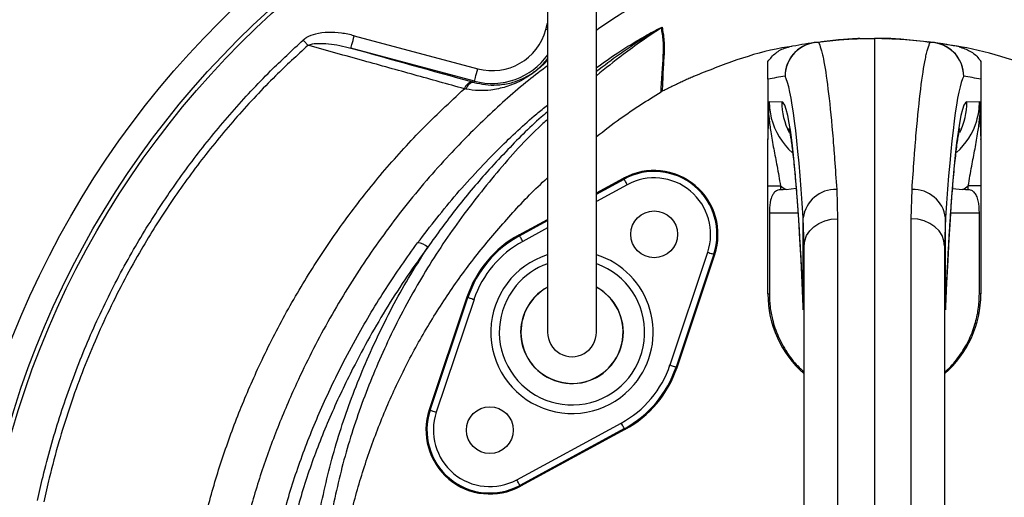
# Model space of a CAD drawing. Header units: millimetres. Extents: x 2154 to 3654, y 2206 to 3676.
# Tile 8 of 15: x 2502 to 2965, y 3091 to 3315. Entities that reach past the tile are written whole.
import ezdxf

# ---------------------------------------------------------------- set-up
doc = ezdxf.new("R2010")
doc.units = ezdxf.units.MM
doc.header["$LTSCALE"] = 2

msp = doc.modelspace()

# ---------------------------------------------------------------- linework, layer by layer
at = {"color": 8, "linetype": 'Continuous', "lineweight": 25}
for p, q in [((2749.34, 3310.63), (2750.12, 3313.56)), ((2750.14, 3310.42), (2749.34, 3310.63)), ((2773.12, 3233.35), (2786.1, 3240.4)), ((2787.54, 3237.76), (2773.12, 3229.94)), ((2854.3, 3224.48), (2867.76, 3224.48)), ((2939.49, 3224.48), (2952.94, 3224.48)), ((2737.04, 3213.77), (2750.12, 3220.87)), ((2750.12, 3217.46), (2738.47, 3211.14)), ((2870.23, 3179.01), (2870.22, 3180.49)), ((2937.02, 3180.49), (2937.02, 3178.98))]:
    msp.add_line(p, q, dxfattribs=at)
at = {"color": 7, "linetype": 'Continuous', "lineweight": 25}
for p, q in [((2659.36, 3307.72), (2717.37, 3292.17)), ((2896.78, 3306.37), (2903.62, 3306.48)), ((2903.62, 3306.48), (2903.62, 3084.91)), ((2910.46, 3306.37), (2903.62, 3306.48)), ((2910.6, 3306.12), (2903.62, 3306.48)), ((2715.81, 3286.38), (2657.81, 3301.92)), ((2714.93, 3286), (2715.66, 3285.79)), ((2715.66, 3285.79), (2715.81, 3286.38)), ((2853.62, 3287.31), (2853.62, 3259.27)), ((2953.62, 3287.31), (2953.62, 3259.27)), ((2711.77, 3282.65), (2711.09, 3282.79)), ((2803.83, 3281.54), (2803.42, 3281.31)), ((2854.25, 3276.79), (2860.15, 3276.69)), ((2947.1, 3276.69), (2952.99, 3276.79)), ((2773.12, 3233.89), (2785.88, 3240.81)), ((2786.1, 3240.4), (2785.88, 3240.81)), ((2853.62, 3237.15), (2859.52, 3237.15)), ((2853.62, 3186.49), (2853.62, 3237.15)), ((2859.52, 3237.15), (2859.52, 3235.38)), ((2953.62, 3237.15), (2947.73, 3237.15)), ((2947.73, 3235.38), (2947.73, 3237.15)), ((2953.62, 3237.15), (2953.62, 3186.49)), ((2862.2, 3235.45), (2866.88, 3236.13)), ((2885.93, 3235.49), (2886.34, 3221.78)), ((2920.9, 3221.78), (2921.32, 3235.49)), ((2940.35, 3235.91), (2945.05, 3235.45)), ((2854.3, 3224.48), (2854.3, 3186.49)), ((2952.94, 3186.49), (2952.94, 3224.48)), ((2736.82, 3214.19), (2750.12, 3221.41)), ((2870.62, 3209), (2870.22, 3222.19)), ((2870.22, 3180.49), (2870.22, 3222.19)), ((2886.34, 3221.78), (2886.34, 3084.77)), ((2920.9, 3084.77), (2920.9, 3221.78)), ((2937.02, 3222.19), (2936.62, 3209)), ((2937.02, 3180.49), (2937.02, 3222.19)), ((2737.04, 3213.77), (2736.82, 3214.19)), ((2807.65, 3153.09), (2825.35, 3206.03)), ((2828.19, 3205.08), (2810.49, 3152.14)), ((2810.94, 3151.99), (2828.64, 3204.93)), ((2828.19, 3205.08), (2828.64, 3204.93)), ((2870.62, 3077.21), (2870.62, 3209)), ((2936.62, 3209), (2936.62, 3077.21)), ((2853.62, 3186.49), (2854.3, 3186.49)), ((2953.62, 3186.49), (2952.94, 3186.49)), ((2712.31, 3184.98), (2694.6, 3132.04)), ((2695.05, 3131.89), (2712.75, 3184.83)), ((2715.6, 3183.87), (2697.9, 3130.94)), ((2712.75, 3184.83), (2712.31, 3184.98)), ((2810.49, 3152.14), (2810.94, 3151.99)), ((2695.05, 3131.89), (2694.6, 3132.04)), ((2735.71, 3099.21), (2784.77, 3125.83)), ((2786.2, 3123.2), (2737.14, 3096.57)), ((2786.43, 3122.78), (2737.36, 3096.16)), ((2786.2, 3123.2), (2786.43, 3122.78)), ((2737.14, 3096.57), (2737.36, 3096.16))]:
    msp.add_line(p, q, dxfattribs=at)
at = {"color": 7, "linetype": 'Continuous', "lineweight": 25, "flags": 128}
for points in [[(2657.81, 3301.92), (2657.85, 3302.05), (2657.94, 3302.39), (2658.08, 3302.93), (2658.28, 3303.65), (2658.51, 3304.53), (2658.78, 3305.52), (2659.06, 3306.6), (2659.36, 3307.72)], [(2637.63, 3303.19), (2637.38, 3303.47), (2637.11, 3303.76), (2636.84, 3304.07), (2636.56, 3304.38), (2636.27, 3304.7), (2635.98, 3305.03), (2635.68, 3305.36), (2635.38, 3305.69)], [(2715.81, 3286.38), (2715.85, 3286.51), (2715.94, 3286.85), (2716.08, 3287.39), (2716.28, 3288.11), (2716.51, 3288.99), (2716.78, 3289.98), (2717.07, 3291.06), (2717.37, 3292.17)], [(2787.54, 3237.76), (2787.26, 3238.27), (2786.99, 3238.76), (2786.75, 3239.21), (2786.53, 3239.61), (2786.35, 3239.94), (2786.22, 3240.19), (2786.14, 3240.34), (2786.1, 3240.4)], [(2870.62, 3209), (2870.92, 3211.47), (2871.81, 3213.84), (2873.26, 3216.04), (2875.21, 3217.96), (2877.59, 3219.55), (2880.31, 3220.75), (2883.26, 3221.5), (2886.34, 3221.78)], [(2936.62, 3209), (2936.32, 3211.47), (2935.43, 3213.84), (2933.98, 3216.04), (2932.03, 3217.96), (2929.66, 3219.55), (2926.94, 3220.75), (2923.98, 3221.5), (2920.9, 3221.78)], [(2738.47, 3211.14), (2738.2, 3211.65), (2737.93, 3212.13), (2737.69, 3212.59), (2737.47, 3212.98), (2737.29, 3213.31), (2737.16, 3213.56), (2737.07, 3213.71), (2737.04, 3213.77)], [(2825.35, 3206.03), (2825.9, 3205.85), (2826.43, 3205.67), (2826.91, 3205.51), (2827.34, 3205.37), (2827.7, 3205.25), (2827.96, 3205.16), (2828.13, 3205.1), (2828.19, 3205.08)], [(2712.75, 3184.83), (2712.82, 3184.81), (2712.98, 3184.75), (2713.25, 3184.66), (2713.6, 3184.54), (2714.03, 3184.4), (2714.52, 3184.24), (2715.05, 3184.06), (2715.6, 3183.87)], [(2807.65, 3153.09), (2808.19, 3152.91), (2808.72, 3152.73), (2809.21, 3152.57), (2809.64, 3152.43), (2809.99, 3152.31), (2810.26, 3152.22), (2810.43, 3152.16), (2810.49, 3152.14)], [(2695.05, 3131.89), (2695.11, 3131.87), (2695.28, 3131.81), (2695.55, 3131.72), (2695.9, 3131.6), (2696.33, 3131.46), (2696.82, 3131.3), (2697.35, 3131.12), (2697.9, 3130.94)], [(2786.2, 3123.2), (2786.17, 3123.26), (2786.08, 3123.41), (2785.95, 3123.66), (2785.77, 3123.99), (2785.56, 3124.38), (2785.31, 3124.83), (2785.05, 3125.32), (2784.77, 3125.83)], [(2737.14, 3096.57), (2737.11, 3096.63), (2737.02, 3096.78), (2736.89, 3097.03), (2736.71, 3097.36), (2736.5, 3097.76), (2736.25, 3098.21), (2735.98, 3098.7), (2735.71, 3099.21)]]:
    msp.add_lwpolyline(points, dxfattribs=at)
at = {"color": 7, "linetype": 'Continuous', "lineweight": 25}
for centre, radius in [((2903.62, 3006.48), 516.02), ((2903.62, 3006.48), 435.02), ((2903.62, 3006.48), 423), ((2903.62, 3006.48), 421), ((2800.19, 3214.45), 11), ((2723.05, 3122.52), 11)]:
    msp.add_circle(centre, radius, dxfattribs=at)
for centre, radius, start, end in [((2806.8, 3306.31), 6.05, 118.1487, 121.7765), ((2724.12, 3317.39), 26.1, 255, 345), ((2897.06, 3290.37), 16, 91, 92.0426), ((2877.72, 3288.56), 16.03, 91.174, 179.6874), ((2877.67, 3288.66), 15.99, 98.1323, 180.0421), ((2903.62, 3106.48), 200, 98.1084, 101.4951), ((2876.97, 3293.52), 11.08, 87.8444, 98.098), ((2930.27, 3293.52), 11.08, 81.902, 92.1556), ((2929.53, 3288.56), 16.03, 0.3126, 88.826), ((2929.57, 3288.66), 15.99, 359.9579, 81.8677), ((2903.62, 3106.48), 200, 78.5049, 81.8916), ((2887.64, 3106.48), 184, 98.1084, 100.6535), ((2919.61, 3106.48), 184, 79.3465, 81.8916), ((2715.24, 3281.73), 4.28, 94.2151, 165.6738), ((2715.89, 3281.53), 4.27, 93.1117, 164.842), ((2800.19, 3214.45), 30, 341.5102, 118.4898), ((2800.19, 3214.45), 29.53, 341.5102, 118.4898), ((2800.19, 3214.45), 26.53, 341.5102, 118.4898), ((2885.33, 3220.27), 15.23, 87.767, 172.7674), ((2921.91, 3220.27), 15.23, 7.2326, 92.233), ((2761.62, 3168.48), 52, 118.4898, 161.5102), ((2761.62, 3168.48), 51.53, 118.4898, 161.5102), ((2688.31, 3202.27), 8.26, 47.7815, 84.2489), ((2761.62, 3168.48), 48.53, 118.4898, 161.5102), ((2761.62, 3168.48), 24.11, 140, 61.477), ((2761.62, 3168.48), 24.11, 140, 61.4713), ((2761.62, 3168.48), 24, 180, 61.013), ((2761.62, 3168.48), 24, 119.0223, 180), ((2761.62, 3168.48), 24.11, 118.615, 140), ((2761.62, 3168.48), 24.11, 118.6204, 140), ((2903.62, 3186.49), 50, 180, 228.7001), ((2903.62, 3186.49), 50, 311.2999, 0), ((2761.62, 3168.48), 11.5, 180, 0.087), ((2761.62, 3168.48), 48.53, 298.4898, 341.5102), ((2761.62, 3168.48), 51.53, 298.4898, 341.5102), ((2761.62, 3168.48), 52, 298.4898, 341.5102), ((2723.05, 3122.52), 30, 161.5102, 298.4898), ((2723.05, 3122.52), 29.53, 161.5102, 298.4898), ((2723.05, 3122.52), 26.53, 161.5102, 298.4898)]:
    msp.add_arc(centre, radius, start, end, dxfattribs=at)
at = {"color": 8, "linetype": 'Continuous', "lineweight": 25}
for centre, radius, start, end in [((2724.12, 3317.39), 32.1, 255, 324.6267), ((2892.17, 3276.69), 32.02, 179.994, 206.8483), ((2915.07, 3276.69), 32.03, 333.3696, 0.0031), ((2761.62, 3168.48), 38.14, 107.7115, 320), ((2761.62, 3168.48), 38.14, 320, 72.4222), ((2761.62, 3168.48), 34.15, 140, 70.1162), ((2761.62, 3168.48), 34.15, 109.7567, 140)]:
    msp.add_arc(centre, radius, start, end, dxfattribs=at)
at = {"color": 7, "linetype": 'Continuous', "lineweight": 25}
for centre, major_axis, ratio, start_param, end_param in [((2860.21, 2886.48), (0, 403.52), 0.044737, 5.694974, 6.201119), ((2947.04, 2886.48), (0, 403.52), 0.044737, 0.082066, 0.588211), ((2860.14, 2964.48), (0, 312.21), 0.044737, 5.476463, 6.282404), ((2947.11, 2964.48), (0, 312.21), 0.044737, 0.000781, 0.806722), ((2886.36, 3276.79), (32.1, -0.46), 0.996836, 3.399574, 4.004193), ((2920.89, 3276.79), (32.1, 0.46), 0.996836, 5.426819, 5.980616), ((2886.64, 3276.79), (48.08, -0.66), 0.99822, 4.126821, 4.192824), ((2920.61, 3276.79), (48.08, 0.66), 0.99822, 5.231954, 5.297957), ((3820.26, 3224.48), (1145.8, 0), 0.017455, 2.561032, 2.565307), ((1986.98, 3224.48), (1145.8, 0), 0.017455, 0.576285, 0.580561)]:
    msp.add_ellipse(centre, major_axis=major_axis, ratio=ratio, start_param=start_param, end_param=end_param, dxfattribs=at)
at = {"color": 8, "linetype": 'Continuous', "lineweight": 25}
for centre, major_axis, start_param, end_param in [((2886.36, 3276.79), (32.1, -0.46), 3.1558, 3.399574), ((2920.89, 3276.79), (32.1, 0.46), 5.980616, 6.268978)]:
    msp.add_ellipse(centre, major_axis=major_axis, ratio=0.996836, start_param=start_param, end_param=end_param, dxfattribs=at)
for points, knots in [([(2865.27, 3350.46), (2858.26, 3348.94), (2844.22, 3345.88), (2823.87, 3338.68), (2803.22, 3328.89), (2786.33, 3319.27), (2776.23, 3312.36), (2773.12, 3310.23)], [0, 0, 0, 0, 0.212316, 0.425192, 0.637522, 0.888477, 1, 1, 1, 1]), ([(3101.12, 2773.1), (3103.4, 2775.01), (3112.24, 2782.43), (3126.18, 2796.98), (3142.78, 2816.55), (3157.72, 2837.65), (3170.94, 2860.07), (3182.34, 2883.73), (3191.74, 2908.25), (3199.06, 2933.46), (3204.2, 2959.25), (3207.14, 2985.43), (3207.84, 3011.76), (3206.27, 3037.89), (3202.26, 3063.62), (3196.08, 3088.81), (3188.02, 3113.46), (3177.98, 3138.44), (3165.91, 3163.62), (3151.6, 3188.77), (3135.55, 3212.86), (3118.16, 3235.31), (3099.53, 3256.08), (3079.84, 3275.17), (3058.86, 3292.88), (3036.72, 3309.05), (3016.05, 3322.09), (2997.11, 3332.22), (2980.1, 3339.69), (2962.56, 3345.77), (2949.72, 3348.99), (2942.82, 3350.3), (2941.97, 3350.46)], [0, 0, 0, 0, 0.012243, 0.047476, 0.082711, 0.117826, 0.153727, 0.189755, 0.225782, 0.261682, 0.297697, 0.333847, 0.369988, 0.405992, 0.441442, 0.477007, 0.512617, 0.548131, 0.58774, 0.627448, 0.667153, 0.706756, 0.744251, 0.781886, 0.819565, 0.857192, 0.89468, 0.920099, 0.945599, 0.971072, 0.996452, 1, 1, 1, 1]), ([(2773.12, 3292.73), (2776.44, 3295.11), (2782.18, 3299.24), (2790.76, 3304.54), (2797.24, 3308.3), (2801.55, 3310.62), (2803.3, 3311.45), (2803.74, 3311.63), (2803.91, 3311.68), (2803.93, 3311.66), (2803.94, 3311.65)], [0, 0, 0, 0, 0.333062, 0.576414, 0.819373, 0.941845, 0.973225, 0.985178, 0.992592, 1, 1, 1, 1]), ([(2803.61, 3311.46), (2803.61, 3311.47), (2803.61, 3311.47), (2803.59, 3311.47), (2803.54, 3311.46), (2803.43, 3311.4), (2803.03, 3311.2), (2801.4, 3310.28), (2797.34, 3307.84), (2791.16, 3303.9), (2782.55, 3298.13), (2776.68, 3293.62), (2773.12, 3290.88)], [0, 0, 0, 0, 0.001953, 0.003728, 0.005647, 0.00797, 0.016527, 0.043545, 0.159831, 0.397579, 0.635443, 1, 1, 1, 1]), ([(2803.61, 3311.46), (2797.52, 3307.35), (2787.03, 3300.27), (2777.24, 3292.3), (2773.12, 3288.95)], [0, 0, 0, 0, 0.579846, 1, 1, 1, 1]), ([(2750.12, 3293.64), (2747.1, 3291.35), (2737.31, 3283.91), (2721.86, 3269.97), (2702.21, 3250.34), (2682.62, 3227.46), (2663.54, 3201.21), (2646.59, 3173.52), (2633.39, 3147.53), (2623.21, 3123.76), (2615.47, 3102.52), (2609.05, 3080.82), (2604.14, 3058.78), (2600.68, 3034.65), (2599.32, 3008.44), (2600.45, 2980.37), (2604.13, 2952.5), (2610.12, 2925.87), (2618.19, 2900.61), (2628.02, 2876.78), (2639.75, 2853.83), (2653.43, 2831.77), (2669.01, 2810.74), (2686.63, 2791.14), (2699.09, 2778.46), (2706.03, 2772.88), (2706.12, 2772.81)], [0, 0, 0, 0, 0.01898, 0.061566, 0.10401, 0.157985, 0.212135, 0.266293, 0.320279, 0.357895, 0.395642, 0.43339, 0.471053, 0.508598, 0.555279, 0.602162, 0.649055, 0.695752, 0.738613, 0.78162, 0.824628, 0.867489, 0.911367, 0.955403, 0.999437, 1, 1, 1, 1]), ([(2750.12, 3296.29), (2749.85, 3295.97), (2748.87, 3294.8), (2746.89, 3292.96), (2744.31, 3290.81), (2741.18, 3288.58), (2736.63, 3285.95), (2730.62, 3283.5), (2724.06, 3282.12), (2717.73, 3281.73), (2713.76, 3282.34), (2711.77, 3282.65)], [0, 0, 0, 0, 0.030261, 0.1106531, 0.1718443, 0.2324756, 0.3459829, 0.5297999, 0.7138906, 0.8570447, 1, 1, 1, 1]), ([(2706.63, 2747.74), (2702.06, 2751.3), (2690.12, 2760.61), (2672.56, 2777.73), (2653.93, 2798.65), (2637.34, 2820.93), (2622.81, 2844.34), (2610.34, 2868.69), (2599.89, 2893.98), (2591.92, 2918.92), (2586.2, 2943.27), (2582.44, 2966.88), (2580.39, 2990.72), (2580.1, 3014.62), (2581.57, 3038.41), (2584.94, 3062), (2590.07, 3085.29), (2596.81, 3108.21), (2604.97, 3130.65), (2614.83, 3153.51), (2626.55, 3176.69), (2640.35, 3199.98), (2655.66, 3222.34), (2672.44, 3243.57), (2690.77, 3263.95), (2704.23, 3276.43), (2711.09, 3282.79)], [0, 0, 0, 0, 0.02836, 0.074122, 0.119887, 0.165487, 0.210019, 0.254703, 0.299388, 0.34392, 0.382793, 0.421826, 0.460907, 0.499928, 0.538792, 0.577595, 0.616524, 0.655534, 0.694534, 0.733398, 0.777457, 0.821666, 0.865921, 0.910118, 0.954167, 1, 1, 1, 1]), ([(2689.14, 3210.48), (2695.12, 3218.23), (2707.09, 3233.72), (2726.1, 3253.71), (2740.51, 3267.5), (2748.42, 3273.81), (2750.12, 3275.17)], [0, 0, 0, 0, 0.330921, 0.661811, 0.927163, 1, 1, 1, 1]), ([(2750.12, 3272.03), (2749.15, 3271.2), (2742.21, 3265.3), (2732.81, 3255.73), (2719.45, 3241.37), (2706.98, 3226.58), (2698.23, 3214.45), (2693.86, 3208.38)], [0, 0, 0, 0, 0.044798, 0.318681, 0.470883, 0.735439, 1, 1, 1, 1]), ([(2750.12, 3268.41), (2748.68, 3267.1), (2739.66, 3258.9), (2724.87, 3242.06), (2706.03, 3218.03), (2692.14, 3196.46), (2682.06, 3178.32), (2672.9, 3159.94), (2663.25, 3136.79), (2654.03, 3108.66), (2649.94, 3089.4), (2647.9, 3079.78)], [0, 0, 0, 0, 0.026435, 0.165963, 0.30549, 0.444519, 0.517827, 0.591136, 0.727346, 0.86379, 1, 1, 1, 1])]:
    msp.add_open_spline(points, degree=3, knots=knots, dxfattribs=at)
at = {"color": 7, "linetype": 'Continuous', "lineweight": 25}
for points, knots in [([(2750.12, 3325.1), (2750.12, 3319.86), (2750.12, 3310.06), (2750.12, 3296.48), (2750.12, 3285.07), (2750.12, 3275.77), (2750.12, 3268), (2750.12, 3261.04), (2750.12, 3250.16), (2750.12, 3235.62), (2750.12, 3222.61), (2750.12, 3214.4), (2750.12, 3210.28), (2750.12, 3206.55), (2750.12, 3203.21), (2750.12, 3200.24), (2750.12, 3197.46), (2750.12, 3194.54), (2750.12, 3191.05), (2750.12, 3187.08), (2750.12, 3182.94), (2750.12, 3179.03), (2750.12, 3175.6), (2750.12, 3172.73), (2750.12, 3170.41), (2750.12, 3169.15), (2750.12, 3168.48)], [0, 0, 0, 0, 0.062475, 0.116763, 0.162869, 0.200799, 0.230969, 0.259524, 0.288504, 0.370176, 0.452628, 0.476037, 0.498431, 0.519487, 0.539199, 0.557563, 0.574583, 0.593457, 0.617571, 0.651546, 0.69241, 0.74023, 0.795001, 0.856557, 0.924863, 1, 1, 1, 1]), ([(2773.12, 3168.48), (2773.12, 3169.03), (2773.12, 3170.08), (2773.12, 3171.87), (2773.12, 3173.94), (2773.12, 3176.32), (2773.12, 3178.93), (2773.12, 3181.67), (2773.12, 3184.39), (2773.12, 3187.31), (2773.12, 3190.68), (2773.12, 3194.97), (2773.12, 3200.1), (2773.12, 3206.08), (2773.12, 3213.68), (2773.12, 3222.89), (2773.12, 3233.59), (2773.12, 3244.37), (2773.12, 3253.81), (2773.12, 3262.48), (2773.12, 3271.14), (2773.12, 3281.77), (2773.12, 3294.41), (2773.12, 3309.07), (2773.12, 3319.55), (2773.12, 3325.1)], [0, 0, 0, 0, 0.062133, 0.118852, 0.17019, 0.216187, 0.256775, 0.291881, 0.321501, 0.345659, 0.375852, 0.40732, 0.441502, 0.478325, 0.515921, 0.568505, 0.620521, 0.669451, 0.715185, 0.743961, 0.78022, 0.823948, 0.875147, 0.933829, 1, 1, 1, 1]), ([(2803.42, 3281.31), (2803.42, 3281.31), (2803.42, 3282.76), (2804.03, 3290.52), (2804.51, 3297.78), (2804.68, 3305.62), (2803.97, 3309.51), (2803.61, 3311.46)], [0, 0, 0, 0, 0.000002, 0.224368, 0.482888, 0.741432, 1, 1, 1, 1]), ([(2803.94, 3311.65), (2804.29, 3309.7), (2804.99, 3305.8), (2804.9, 3297.96), (2804.19, 3290.71), (2804.19, 3282.98), (2803.83, 3281.54), (2803.83, 3281.54)], [0, 0, 0, 0, 0.258701, 0.517359, 0.775962, 0.999998, 1, 1, 1, 1]), ([(2659.36, 3307.72), (2657.35, 3308.18), (2653.34, 3309.1), (2647.17, 3309.44), (2641.61, 3308.81), (2637.59, 3307.41), (2635.89, 3306.09), (2635.38, 3305.69)], [0, 0, 0, 0, 0.248635, 0.496978, 0.741062, 0.9217, 1, 1, 1, 1]), ([(2875.41, 3304.49), (2879.27, 3304.97), (2884.65, 3305.66), (2891.68, 3306.14), (2895.02, 3306.31), (2896.43, 3306.36), (2896.48, 3306.36), (2896.49, 3306.36)], [0, 0, 0, 0, 0.501557, 0.701372, 0.900224, 0.979945, 1, 1, 1, 1]), ([(2896.78, 3306.37), (2896.55, 3306.36), (2895.85, 3306.33), (2892.16, 3306.15), (2886.06, 3305.71), (2881, 3305.06), (2877.39, 3304.59)], [0, 0, 0, 0, 0.102056, 0.300547, 0.500899, 1, 1, 1, 1]), ([(2929.85, 3304.59), (2925.66, 3305.12), (2919.65, 3305.88), (2913.16, 3306.26), (2910.7, 3306.36), (2910.51, 3306.36), (2910.46, 3306.37)], [0, 0, 0, 0, 0.582943, 0.834479, 0.950598, 1, 1, 1, 1]), ([(2910.75, 3306.36), (2910.81, 3306.36), (2911.01, 3306.35), (2913.71, 3306.24), (2920.75, 3305.85), (2927.27, 3305.05), (2931.83, 3304.49)], [0, 0, 0, 0, 0.047896, 0.162322, 0.413978, 1, 1, 1, 1]), ([(2510.64, 3089.4), (2511.47, 3093.18), (2514.37, 3106.33), (2520.65, 3128.54), (2530.37, 3155.67), (2542, 3182.04), (2555.11, 3206.82), (2569.5, 3229.98), (2584.94, 3251.54), (2601.78, 3272.03), (2618.61, 3290.12), (2630.23, 3300.91), (2635.38, 3305.69)], [0, 0, 0, 0, 0.045792, 0.159051, 0.272601, 0.386151, 0.499411, 0.603676, 0.708167, 0.812658, 0.916924, 1, 1, 1, 1]), ([(2637.63, 3303.19), (2632.51, 3298.46), (2620.95, 3287.8), (2604.21, 3269.88), (2587.47, 3249.59), (2572.11, 3228.23), (2557.14, 3204.23), (2543.08, 3177.4), (2530.42, 3147.69), (2521.79, 3121.72), (2516.52, 3101.98), (2514.44, 3092.53), (2513.62, 3088.77)], [0, 0, 0, 0, 0.083038, 0.187289, 0.291768, 0.396247, 0.500498, 0.628504, 0.756721, 0.884727, 0.954198, 1, 1, 1, 1]), ([(2637.63, 3303.19), (2638.04, 3303.35), (2639.51, 3303.94), (2642.8, 3304.21), (2649.19, 3303.96), (2654.32, 3302.75), (2657.81, 3301.92)], [0, 0, 0, 0, 0.063206, 0.229505, 0.475649, 1, 1, 1, 1]), ([(2711.09, 3282.79), (2703.23, 3284.97), (2687.51, 3289.35), (2663, 3296.15), (2646.36, 3300.77), (2637.63, 3303.19)], [0, 0, 0, 0, 0.322171, 0.644479, 1, 1, 1, 1]), ([(2864.85, 3302.68), (2863.3, 3302.45), (2854.55, 3301.14), (2838.95, 3296.67), (2825.43, 3291.25), (2818.67, 3288.54)], [0, 0, 0, 0, 0.097132, 0.548566, 1, 1, 1, 1]), ([(2853.62, 3295.66), (2854.77, 3297.05), (2857.06, 3299.85), (2860.9, 3301.79), (2863.21, 3302.34), (2863.77, 3302.47)], [0, 0, 0, 0, 0.430786, 0.861562, 1, 1, 1, 1]), ([(2877.39, 3304.59), (2877.77, 3303.86), (2878.15, 3302.85), (2878.72, 3300.91), (2878.91, 3300.2), (2879.28, 3298.63), (2879.47, 3297.78), (2880.4, 3293.2), (2881.13, 3288.47), (2882.56, 3276.91), (2883.26, 3270.08), (2884.11, 3260.2), (2884.28, 3258.16), (2884.62, 3253.95), (2884.79, 3251.79), (2885.28, 3245.12), (2885.61, 3240.43), (2885.93, 3235.49)], [0, 0, 0, 0, 0.125, 0.125, 0.1875, 0.1875, 0.25, 0.25, 0.5, 0.5, 0.75, 0.75, 0.8125, 0.8125, 0.875, 0.875, 1, 1, 1, 1]), ([(2921.32, 3235.49), (2921.64, 3240.43), (2921.96, 3245.12), (2922.46, 3251.8), (2922.62, 3253.97), (2922.96, 3258.17), (2923.13, 3260.2), (2923.98, 3270.03), (2924.68, 3276.85), (2926.11, 3288.42), (2926.84, 3293.17), (2927.77, 3297.78), (2927.96, 3298.64), (2928.34, 3300.2), (2928.53, 3300.92), (2929.09, 3302.85), (2929.47, 3303.86), (2929.85, 3304.59)], [0, 0, 0, 0, 0.125, 0.125, 0.1875, 0.1875, 0.25, 0.25, 0.5, 0.5, 0.75, 0.75, 0.8125, 0.8125, 0.875, 0.875, 1, 1, 1, 1]), ([(2988.57, 3288.54), (2981.82, 3291.27), (2968.31, 3296.74), (2948.26, 3302.13), (2934.99, 3303.96), (2928.94, 3304.8)], [0, 0, 0, 0, 0.352358, 0.704716, 1, 1, 1, 1]), ([(2943.48, 3302.47), (2945.21, 3301.94), (2948.66, 3300.87), (2951.91, 3298.04), (2953.29, 3296.12), (2953.62, 3295.66)], [0, 0, 0, 0, 0.431026, 0.862058, 1, 1, 1, 1]), ([(2715.66, 3285.79), (2717.45, 3285.38), (2721.06, 3284.56), (2726.66, 3284.46), (2732.46, 3285.28), (2737.58, 3287.02), (2741.53, 3289.13), (2744.25, 3291.01), (2746.49, 3292.88), (2748.52, 3294.91), (2749.58, 3296.31), (2750.12, 3297.03)], [0, 0, 0, 0, 0.141493, 0.285993, 0.464464, 0.646478, 0.75046, 0.802465, 0.854123, 0.925416, 1, 1, 1, 1]), ([(2853.62, 3287.31), (2853.62, 3287.48), (2853.62, 3287.63), (2853.62, 3287.91), (2853.62, 3288.03), (2853.62, 3288.34), (2853.62, 3288.51), (2853.62, 3288.95), (2853.62, 3289.17), (2853.62, 3289.57), (2853.62, 3289.75), (2853.62, 3290.07), (2853.62, 3290.21), (2853.62, 3290.62), (2853.62, 3290.86), (2853.62, 3291.29), (2853.62, 3291.49), (2853.62, 3292.03), (2853.62, 3292.35), (2853.62, 3292.92), (2853.62, 3293.18), (2853.62, 3293.9), (2853.62, 3294.31), (2853.62, 3295.04), (2853.62, 3295.36), (2853.62, 3295.66)], [0, 0, 0, 0, 0.007813, 0.007813, 0.015625, 0.015625, 0.03125, 0.03125, 0.0625, 0.0625, 0.09375, 0.09375, 0.125, 0.125, 0.1875, 0.1875, 0.25, 0.25, 0.375, 0.375, 0.5, 0.5, 0.75, 0.75, 1, 1, 1, 1]), ([(2953.62, 3295.66), (2953.62, 3295.36), (2953.62, 3295.04), (2953.62, 3294.3), (2953.62, 3293.9), (2953.62, 3293.18), (2953.62, 3292.92), (2953.62, 3292.34), (2953.62, 3292.03), (2953.62, 3291.48), (2953.62, 3291.28), (2953.62, 3290.85), (2953.62, 3290.62), (2953.62, 3290.21), (2953.62, 3290.06), (2953.62, 3289.74), (2953.62, 3289.57), (2953.62, 3289.16), (2953.62, 3288.94), (2953.62, 3288.5), (2953.62, 3288.33), (2953.62, 3288.02), (2953.62, 3287.9), (2953.62, 3287.63), (2953.62, 3287.48), (2953.62, 3287.31)], [0, 0, 0, 0, 0.25, 0.25, 0.5, 0.5, 0.625, 0.625, 0.75, 0.75, 0.8125, 0.8125, 0.875, 0.875, 0.90625, 0.90625, 0.9375, 0.9375, 0.96875, 0.96875, 0.984375, 0.984375, 0.992188, 0.992188, 1, 1, 1, 1]), ([(2818.67, 3288.54), (2817.96, 3288.22), (2816.53, 3287.58), (2814.4, 3286.61), (2812.27, 3285.63), (2810.15, 3284.63), (2808.04, 3283.61), (2805.93, 3282.59), (2804.53, 3281.89), (2803.83, 3281.54)], [0, 0, 0, 0, 0.142874, 0.285731, 0.428578, 0.571422, 0.714269, 0.857126, 1, 1, 1, 1]), ([(2773.12, 3260.33), (2776.8, 3263.2), (2786.48, 3270.78), (2796.94, 3277.28), (2803.42, 3281.31)], [0, 0, 0, 0, 0.379124, 1, 1, 1, 1]), ([(2854.06, 3270.31), (2854.12, 3272.47), (2854.19, 3274.64), (2854.25, 3276.78), (2854.25, 3276.79)], [0, 0, 0, 0, 0.993576, 1, 1, 1, 1]), ([(2952.99, 3276.79), (2952.99, 3276.78), (2953.06, 3274.64), (2953.12, 3272.47), (2953.19, 3270.31)], [0, 0, 0, 0, 0.006424, 1, 1, 1, 1]), ([(2853.62, 3259.27), (2853.62, 3259.21), (2853.62, 3259.12), (2853.62, 3259.02), (2853.63, 3258.98), (2853.63, 3258.96), (2853.63, 3258.96), (2853.64, 3259), (2853.66, 3259.36), (2853.74, 3261.23), (2853.88, 3264.92), (2853.99, 3268.39), (2854.06, 3270.31)], [0, 0, 0, 0, 0.012381, 0.016905, 0.020094, 0.023299, 0.027094, 0.03359, 0.054173, 0.149758, 0.529048, 1, 1, 1, 1]), ([(2854.06, 3270.31), (2854.1, 3269.82), (2854.32, 3267.18), (2855, 3261.98), (2856.32, 3254.65), (2857.69, 3247.74), (2858.76, 3241.86), (2859.26, 3238.72), (2859.52, 3237.15)], [0, 0, 0, 0, 0.044499, 0.237941, 0.484775, 0.731119, 0.865654, 1, 1, 1, 1]), ([(2947.73, 3237.15), (2947.98, 3238.72), (2948.49, 3241.86), (2949.56, 3247.74), (2950.92, 3254.65), (2952.25, 3261.98), (2952.93, 3267.18), (2953.15, 3269.82), (2953.19, 3270.31)], [0, 0, 0, 0, 0.134346, 0.268881, 0.515225, 0.762059, 0.955501, 1, 1, 1, 1]), ([(2953.19, 3270.31), (2953.24, 3268.67), (2953.34, 3265.4), (2953.48, 3261.87), (2953.57, 3259.7), (2953.6, 3259.1), (2953.61, 3258.98), (2953.61, 3258.96), (2953.62, 3258.96), (2953.62, 3258.98), (2953.62, 3259.02), (2953.62, 3259.1), (2953.62, 3259.19), (2953.62, 3259.25), (2953.62, 3259.27)], [0, 0, 0, 0, 0.3941322, 0.7888266, 0.9222284, 0.9580528, 0.9661978, 0.9729371, 0.9763985, 0.9798899, 0.9829367, 0.9875623, 0.9967049, 1, 1, 1, 1]), ([(2863.51, 3264.1), (2863.51, 3264.1), (2863.51, 3264.1), (2863.65, 3263.51), (2863.88, 3262.36), (2864.21, 3260.54), (2864.59, 3258.04), (2865.02, 3254.82), (2865.49, 3250.88), (2865.98, 3246.25), (2866.48, 3240.94), (2866.99, 3234.97), (2867.49, 3228.39), (2867.99, 3221.2), (2868.48, 3213.45), (2868.96, 3205.15), (2869.43, 3196.31), (2869.85, 3187.63), (2870.11, 3181.74), (2870.22, 3179.12)], [0, 0, 0, 0, 0.024081, 0.065079, 0.11119, 0.1622, 0.217553, 0.276492, 0.338233, 0.402075, 0.467462, 0.533973, 0.601307, 0.669247, 0.737636, 0.806368, 0.875358, 0.94455, 1, 1, 1, 1]), ([(2937.02, 3179.12), (2937.1, 3180.86), (2937.32, 3185.9), (2937.7, 3193.88), (2938.16, 3202.89), (2938.64, 3211.38), (2939.13, 3219.33), (2939.63, 3226.74), (2940.14, 3233.56), (2940.66, 3239.78), (2941.17, 3245.37), (2941.69, 3250.3), (2942.18, 3254.55), (2942.66, 3258.07), (2943.07, 3260.72), (2943.4, 3262.57), (2943.62, 3263.65), (2943.75, 3264.16), (2943.74, 3264.11), (2943.73, 3264.09)], [0, 0, 0, 0, 0.036782, 0.106236, 0.175586, 0.24478, 0.313778, 0.382524, 0.450938, 0.518913, 0.586299, 0.652877, 0.718335, 0.78222, 0.843883, 0.89539, 0.942418, 0.984407, 1, 1, 1, 1]), ([(2853.62, 3237.15), (2853.62, 3239.12), (2853.62, 3241.06), (2853.62, 3243.93), (2853.62, 3244.88), (2853.62, 3246.77), (2853.62, 3247.71), (2853.62, 3252.37), (2853.62, 3255.88), (2853.62, 3259.27)], [0, 0, 0, 0, 0.25, 0.25, 0.375, 0.375, 0.5, 0.5, 1, 1, 1, 1]), ([(2953.62, 3259.27), (2953.62, 3255.88), (2953.62, 3252.37), (2953.62, 3247.71), (2953.62, 3246.77), (2953.62, 3244.88), (2953.62, 3243.93), (2953.62, 3241.06), (2953.62, 3239.12), (2953.62, 3237.15)], [0, 0, 0, 0, 0.5, 0.5, 0.625, 0.625, 0.75, 0.75, 1, 1, 1, 1]), ([(2653.62, 3062.9), (2655.08, 3070.3), (2658, 3085.09), (2664.35, 3106.81), (2672.12, 3128.08), (2681.42, 3148.79), (2692.17, 3168.82), (2704.35, 3188.05), (2717.85, 3206.43), (2732.76, 3223.69), (2743.58, 3235.19), (2749.71, 3240.56), (2750.12, 3240.92)], [0, 0, 0, 0, 0.1098045, 0.2193223, 0.3291033, 0.4394561, 0.549531, 0.6598867, 0.770703, 0.8812264, 0.9920223, 1, 1, 1, 1]), ([(2859.52, 3235.38), (2859.07, 3235.33), (2858.19, 3235.21), (2856.92, 3234.43), (2855.67, 3232.95), (2854.61, 3230.01), (2854.33, 3226.96), (2854.3, 3224.89), (2854.3, 3224.48)], [0, 0, 0, 0, 0.096993, 0.193378, 0.330468, 0.54889, 0.911429, 1, 1, 1, 1]), ([(2952.94, 3224.48), (2952.88, 3226.45), (2952.79, 3229.29), (2951.77, 3232.49), (2950.71, 3234.09), (2949.48, 3234.99), (2948.48, 3235.33), (2947.91, 3235.37), (2947.73, 3235.38)], [0, 0, 0, 0, 0.425159, 0.613981, 0.770767, 0.874047, 0.960867, 1, 1, 1, 1]), ([(2619.44, 2976.01), (2618.7, 2982.99), (2617.21, 2996.97), (2616.94, 3018.08), (2618.12, 3039.14), (2621.06, 3061.19), (2626.16, 3084.07), (2633.56, 3107.6), (2642.69, 3130.56), (2651.98, 3150.17), (2662.41, 3169.7), (2673.97, 3189.16), (2684.08, 3203.38), (2689.14, 3210.48)], [0, 0, 0, 0, 0.084242, 0.168702, 0.253149, 0.337371, 0.435495, 0.533908, 0.632445, 0.730738, 0.792862, 0.896433, 1, 1, 1, 1]), ([(2693.86, 3208.38), (2690.6, 3203.87), (2684.1, 3194.83), (2675.06, 3180.77), (2666.56, 3166.36), (2657.52, 3149.43), (2648.26, 3129.92), (2639.26, 3107.49), (2631.96, 3084.31), (2626.97, 3061.76), (2624.08, 3040.19), (2622.91, 3019.66), (2623.18, 2998.94), (2624.65, 2985.11), (2625.39, 2978.2)], [0, 0, 0, 0, 0.067317, 0.134635, 0.202408, 0.27018, 0.367566, 0.464934, 0.564271, 0.663591, 0.746802, 0.830016, 0.915007, 1, 1, 1, 1]), ([(2642.06, 3079.46), (2644.15, 3089.29), (2648.33, 3108.96), (2657.85, 3137.98), (2669.85, 3166.41), (2682.19, 3189.91), (2690.81, 3203.55), (2693.86, 3208.38)], [0, 0, 0, 0, 0.216361, 0.432722, 0.655359, 0.877997, 1, 1, 1, 1]), ([(2854.3, 3186.49), (2854.37, 3184.47), (2854.52, 3180.43), (2855.8, 3173.7), (2858.25, 3166.47), (2862.29, 3159.11), (2866.47, 3153.5), (2869.6, 3150.79), (2870.62, 3149.91)], [0, 0, 0, 0, 0.146748, 0.293496, 0.496385, 0.699273, 0.90214, 1, 1, 1, 1]), ([(2936.62, 3149.83), (2937.09, 3150.21), (2939.72, 3152.32), (2943.61, 3157.2), (2948.01, 3164.32), (2950.92, 3171.8), (2952.64, 3179.25), (2952.84, 3184.08), (2952.94, 3186.49)], [0, 0, 0, 0, 0.043217, 0.245295, 0.447595, 0.649895, 0.824947, 1, 1, 1, 1])]:
    msp.add_open_spline(points, degree=3, knots=knots, dxfattribs=at)
for points in [[(2910.75, 3306.36), (2910.65, 3306.36), (2910.56, 3306.36), (2910.46, 3306.37)], [(2657.81, 3301.92), (2676.9, 3296.6), (2695.96, 3291.29), (2714.93, 3286)]]:
    msp.add_open_spline(points, degree=3, dxfattribs=at)

doc.saveas('drawing.dxf')
